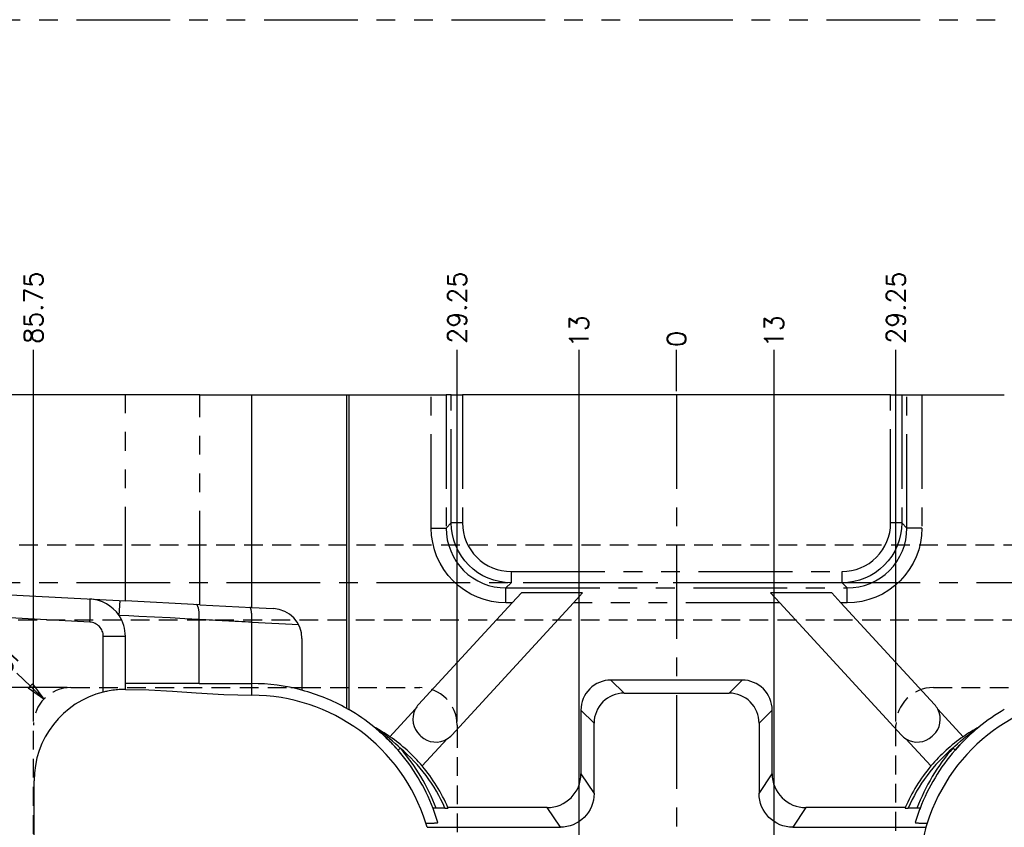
# Model space of a CAD drawing. Extents: x 2651 to 11825, y -3833 to 1075.
# Tile 21 of 256: x 3328 to 3459, y -3531 to -3423. Entities that reach past the tile are written whole.
import ezdxf

# ---------------------------------------------------------------- set-up
doc = ezdxf.new("R2010")
doc.units = 0
doc.header["$LTSCALE"] = 10
for name, pattern in [('CENTER', [2, 1.25, -0.25, 0.25, -0.25]), ('HIDDEN', [0.375, 0.25, -0.125]), ('PHANTOM', [2.5, 1.25, -0.25, 0.25, -0.25, 0.25, -0.25])]:
    doc.linetypes.add(name, pattern=pattern)
doc.layers.get('0').update_dxf_attribs({"linetype": 'CONTINUOUS'})
doc.layers.get('Defpoints').update_dxf_attribs({"linetype": 'CONTINUOUS'})
for name, color, linetype in [('CEN', 1, 'CENTER'), ('COOL', 150, 'HIDDEN'), ('DIM', 3, 'CONTINUOUS'), ('DIVIDE', 5, 'PHANTOM'), ('LAYER_102', 7, 'CONTINUOUS')]:
    doc.layers.add(name, color=color, linetype=linetype)
doc.styles.get("Standard").update_dxf_attribs({"font": 'romans.shx'})
doc.dimstyles.new('1-1', dxfattribs={"dimtxt": 2.5, "dimasz": 2.5, "dimexe": 1, "dimexo": 0.5, "dimtad": 0, "dimrnd": 1.38778e-17, "dimzin": 9, "dimdsep": 46, "dimtxsty": 'Standard', "dimblk": 'CLOSED', "dimcen": 0, "dimclrd": 3, "dimclre": 3, "dimclrt": 3, "dimazin": 2, "dimtfac": 0.75, "dimtofl": 0, "dimtmove": 0, "dimatfit": 3, "dimfxl": 0, "dimtolj": 1, "dimarcsym": 0})

# ---------------------------------------------------------------- blocks, each defined once
blk = doc.blocks.new('*D686')
at = {"layer": 'Defpoints', "color": 0}
for p in [(3415.68, -3467.36), (3415.68, -3473.36), (3415.68, -3573.36)]:
    blk.add_point(p, dxfattribs=at)
at = {"layer": 'DIM', "color": 3, "lineweight": -2}
blk.add_line((3415.68, -3472.86), (3415.68, -3467.36), dxfattribs=at)
at = {"layer": 'DIM', "color": 3, "insert": (3415.68, -3465.9), "char_height": 2.5, "attachment_point": 5, "rotation": 90}
blk.add_mtext('\\A1;0', dxfattribs=at)
blk = doc.blocks.new('_Closed')
at = {"color": 0, "linetype": 'ByBlock', "lineweight": -2}
for p, q in [((-1, 0.167), (0, 0)), ((-1, 0.167), (-1, -0.167)), ((0, 0), (-1, -0.167)), ((0, 0), (-1, 0))]:
    blk.add_line(p, q, dxfattribs=at)
blk = doc.blocks.new('*D687')
at = {"layer": 'Defpoints', "color": 0}
for p in [(3515.68, -3467.36), (3515.68, -3492.36), (3415.68, -3573.36)]:
    blk.add_point(p, dxfattribs=at)
at = {"layer": 'DIM', "color": 3, "lineweight": -2}
blk.add_line((3515.68, -3491.86), (3515.68, -3467.36), dxfattribs=at)
at = {"layer": 'DIM', "color": 3, "insert": (3515.68, -3463.7), "char_height": 2.5, "attachment_point": 5, "rotation": 90}
blk.add_mtext('\\A1;100', dxfattribs=at)
blk = doc.blocks.new('*D688')
at = {"layer": 'Defpoints', "color": 0}
for p in [(3523.68, -3467.36), (3523.68, -3512.64), (3415.68, -3573.36)]:
    blk.add_point(p, dxfattribs=at)
at = {"layer": 'DIM', "color": 3, "lineweight": -2}
blk.add_line((3523.68, -3512.14), (3523.68, -3467.36), dxfattribs=at)
at = {"layer": 'DIM', "color": 3, "insert": (3523.68, -3463.7), "char_height": 2.5, "attachment_point": 5, "rotation": 90}
blk.add_mtext('\\A1;108', dxfattribs=at)
blk = doc.blocks.new('*D689')
at = {"layer": 'Defpoints', "color": 0}
for p in [(3535.68, -3467.36), (3535.68, -3473.36), (3415.68, -3573.36)]:
    blk.add_point(p, dxfattribs=at)
at = {"layer": 'DIM', "color": 3, "lineweight": -2}
blk.add_line((3535.68, -3472.86), (3535.68, -3467.36), dxfattribs=at)
at = {"layer": 'DIM', "color": 3, "insert": (3535.68, -3463.7), "char_height": 2.5, "attachment_point": 5, "rotation": 90}
blk.add_mtext('\\A1;120', dxfattribs=at)
blk = doc.blocks.new('*D664')
at = {"layer": 'Defpoints', "color": 0}
for p in [(3315.68, -3467.36), (3315.68, -3492.36), (3415.68, -3573.36)]:
    blk.add_point(p, dxfattribs=at)
at = {"layer": 'DIM', "color": 3, "lineweight": -2}
blk.add_line((3315.68, -3491.86), (3315.68, -3467.36), dxfattribs=at)
at = {"layer": 'DIM', "color": 3, "insert": (3315.68, -3463.7), "char_height": 2.5, "attachment_point": 5, "rotation": 90}
blk.add_mtext('\\A1;100', dxfattribs=at)
blk = doc.blocks.new('*D665')
at = {"layer": 'Defpoints', "color": 0}
for p in [(3307.68, -3467.36), (3307.68, -3512.64), (3415.68, -3573.36)]:
    blk.add_point(p, dxfattribs=at)
at = {"layer": 'DIM', "color": 3, "lineweight": -2}
blk.add_line((3307.68, -3512.14), (3307.68, -3467.36), dxfattribs=at)
at = {"layer": 'DIM', "color": 3, "insert": (3307.68, -3463.7), "char_height": 2.5, "attachment_point": 5, "rotation": 90}
blk.add_mtext('\\A1;108', dxfattribs=at)
blk = doc.blocks.new('*D666')
at = {"layer": 'Defpoints', "color": 0}
for p in [(3295.68, -3467.36), (3295.68, -3473.36), (3415.68, -3573.36)]:
    blk.add_point(p, dxfattribs=at)
at = {"layer": 'DIM', "color": 3, "lineweight": -2}
blk.add_line((3295.68, -3472.86), (3295.68, -3467.36), dxfattribs=at)
at = {"layer": 'DIM', "color": 3, "insert": (3295.68, -3463.7), "char_height": 2.5, "attachment_point": 5, "rotation": 90}
blk.add_mtext('\\A1;120', dxfattribs=at)
blk = doc.blocks.new('*D667')
at = {"layer": 'Defpoints', "color": 0}
for p in [(3289.68, -3473.36), (3295.68, -3473.36), (3415.68, -3573.36)]:
    blk.add_point(p, dxfattribs=at)
at = {"layer": 'DIM', "color": 3, "lineweight": -2}
blk.add_line((3295.18, -3473.36), (3289.68, -3473.36), dxfattribs=at)
at = {"layer": 'DIM', "color": 3, "insert": (3286.02, -3473.36), "char_height": 2.5, "attachment_point": 5}
blk.add_mtext('\\A1;100', dxfattribs=at)
blk = doc.blocks.new('*D668')
at = {"layer": 'Defpoints', "color": 0}
for p in [(3289.68, -3498.36), (3295.68, -3498.36), (3415.68, -3573.36)]:
    blk.add_point(p, dxfattribs=at)
at = {"layer": 'DIM', "color": 3, "lineweight": -2}
blk.add_line((3295.18, -3498.36), (3289.68, -3498.36), dxfattribs=at)
at = {"layer": 'DIM', "color": 3, "insert": (3287.04, -3498.36), "char_height": 2.5, "attachment_point": 5}
blk.add_mtext('\\A1;75', dxfattribs=at)
blk = doc.blocks.new('*D669')
at = {"layer": 'Defpoints', "color": 0}
for p in [(3289.68, -3518.36), (3301.97, -3518.36), (3415.68, -3573.36)]:
    blk.add_point(p, dxfattribs=at)
at = {"layer": 'DIM', "color": 3, "lineweight": -2}
blk.add_line((3301.47, -3518.36), (3289.68, -3518.36), dxfattribs=at)
at = {"layer": 'DIM', "color": 3, "insert": (3287.04, -3518.36), "char_height": 2.5, "attachment_point": 5}
blk.add_mtext('\\A1;55', dxfattribs=at)
blk = doc.blocks.new('*D678')
at = {"layer": 'Defpoints', "color": 0}
for p in [(3529.4, -3518.36), (3541.68, -3518.36), (3415.68, -3573.36)]:
    blk.add_point(p, dxfattribs=at)
at = {"layer": 'DIM', "color": 3, "lineweight": -2}
blk.add_line((3529.9, -3518.36), (3541.68, -3518.36), dxfattribs=at)
at = {"layer": 'DIM', "color": 3, "insert": (3544.33, -3518.36), "char_height": 2.5, "attachment_point": 5}
blk.add_mtext('\\A1;55', dxfattribs=at)
blk = doc.blocks.new('*D789')
at = {"layer": 'Defpoints', "color": 0}
for p in [(3402.68, -3467.36), (3415.68, -3573.36), (3402.68, -3593.83)]:
    blk.add_point(p, dxfattribs=at)
at = {"layer": 'DIM', "color": 3, "lineweight": -2}
blk.add_line((3402.68, -3593.33), (3402.68, -3467.36), dxfattribs=at)
at = {"layer": 'DIM', "color": 3, "insert": (3402.68, -3464.89), "char_height": 2.5, "attachment_point": 5, "rotation": 90}
blk.add_mtext('\\A1;13', dxfattribs=at)
blk = doc.blocks.new('*D790')
at = {"layer": 'Defpoints', "color": 0}
for p in [(3428.68, -3467.36), (3415.68, -3573.36), (3428.68, -3593.83)]:
    blk.add_point(p, dxfattribs=at)
at = {"layer": 'DIM', "color": 3, "lineweight": -2}
blk.add_line((3428.68, -3593.33), (3428.68, -3467.36), dxfattribs=at)
at = {"layer": 'DIM', "color": 3, "insert": (3428.68, -3464.89), "char_height": 2.5, "attachment_point": 5, "rotation": 90}
blk.add_mtext('\\A1;13', dxfattribs=at)
blk = doc.blocks.new('*D3393')
at = {"layer": 'Defpoints', "color": 0}
for p in [(3329.93, -3467.36), (3329.93, -3517.36), (3415.68, -3573.36)]:
    blk.add_point(p, dxfattribs=at)
at = {"layer": 'DIM', "color": 3, "lineweight": -2}
blk.add_line((3329.93, -3516.86), (3329.93, -3467.36), dxfattribs=at)
at = {"layer": 'DIM', "color": 3, "insert": (3329.93, -3461.73), "char_height": 2.5, "attachment_point": 5, "rotation": 90}
blk.add_mtext('\\A1;85.75', dxfattribs=at)
blk = doc.blocks.new('*D3394')
at = {"layer": 'Defpoints', "color": 0}
for p in [(3386.43, -3467.36), (3386.43, -3517.36), (3415.68, -3573.36)]:
    blk.add_point(p, dxfattribs=at)
at = {"layer": 'DIM', "color": 3, "lineweight": -2}
blk.add_line((3386.43, -3516.86), (3386.43, -3467.36), dxfattribs=at)
at = {"layer": 'DIM', "color": 3, "insert": (3386.43, -3461.73), "char_height": 2.5, "attachment_point": 5, "rotation": 90}
blk.add_mtext('\\A1;29.25', dxfattribs=at)
blk = doc.blocks.new('*D3395')
at = {"layer": 'Defpoints', "color": 0}
for p in [(3444.93, -3467.36), (3444.93, -3517.36), (3415.68, -3573.36)]:
    blk.add_point(p, dxfattribs=at)
at = {"layer": 'DIM', "color": 3, "lineweight": -2}
blk.add_line((3444.93, -3516.86), (3444.93, -3467.36), dxfattribs=at)
at = {"layer": 'DIM', "color": 3, "insert": (3444.93, -3461.73), "char_height": 2.5, "attachment_point": 5, "rotation": 90}
blk.add_mtext('\\A1;29.25', dxfattribs=at)
blk = doc.blocks.new('*D3396')
at = {"layer": 'Defpoints', "color": 0}
for p in [(3501.43, -3467.36), (3501.43, -3517.36), (3415.68, -3573.36)]:
    blk.add_point(p, dxfattribs=at)
at = {"layer": 'DIM', "color": 3, "lineweight": -2}
blk.add_line((3501.43, -3516.86), (3501.43, -3467.36), dxfattribs=at)
at = {"layer": 'DIM', "color": 3, "insert": (3501.43, -3461.73), "char_height": 2.5, "attachment_point": 5, "rotation": 90}
blk.add_mtext('\\A1;85.75', dxfattribs=at)
blk = doc.blocks.new('*D3397')
at = {"layer": 'Defpoints', "color": 0}
for p in [(3496.43, -3512.36), (3541.68, -3512.36), (3415.68, -3573.36)]:
    blk.add_point(p, dxfattribs=at)
at = {"layer": 'DIM', "color": 3, "lineweight": -2}
blk.add_line((3496.93, -3512.36), (3541.68, -3512.36), dxfattribs=at)
at = {"layer": 'DIM', "color": 3, "insert": (3543.92, -3512.36), "char_height": 2.5, "attachment_point": 5}
blk.add_mtext('\\A1;61', dxfattribs=at)
blk = doc.blocks.new('*D3400')
at = {"layer": 'Defpoints', "color": 0}
for p in [(3289.68, -3512.36), (3334.93, -3512.36), (3415.68, -3573.36)]:
    blk.add_point(p, dxfattribs=at)
at = {"layer": 'DIM', "color": 3, "lineweight": -2}
blk.add_line((3334.43, -3512.36), (3289.68, -3512.36), dxfattribs=at)
at = {"layer": 'DIM', "color": 3, "insert": (3287.45, -3512.36), "char_height": 2.5, "attachment_point": 5}
blk.add_mtext('\\A1;61', dxfattribs=at)
blk = doc.blocks.new('*D3401')
at = {"layer": 'Defpoints', "color": 0}
for p in [(3331.33, -3513.89), (3334.93, -3517.36)]:
    blk.add_point(p, dxfattribs=at)
at = {"layer": 'DIM', "color": 3, "lineweight": -2}
blk.add_line((3327.73, -3510.43), (3329.53, -3512.16), dxfattribs=at)
at = {"layer": 'DIM', "color": 3, "lineweight": -2, "xscale": 2.5, "yscale": 2.5, "zscale": 2.5, "rotation": 316.1167365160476}
blk.add_blockref('_Closed', (3331.33, -3513.89), dxfattribs=at)
at = {"layer": 'DIM', "color": 3, "insert": (3325.82, -3508.59), "char_height": 2.5, "attachment_point": 5, "rotation": 316.1167}
blk.add_mtext('\\A1;R5', dxfattribs=at)

msp = doc.modelspace()

# ---------------------------------------------------------------- linework, layer by layer
at = {"layer": 'CEN'}
msp.add_line((3415.684, -3473.358), (3415.684, -3673.358), dxfattribs=at)
at = {"layer": 'COOL', "color": 1, "linetype": 'CENTER'}
msp.add_line((3295.684, -3498.358), (3524.55, -3498.358), dxfattribs=at)
at = {"layer": 'COOL'}
msp.add_lwpolyline([(3309.278, -3493.358), (3521.663, -3493.358), (3524.55, -3498.358), (3521.663, -3503.358), (3309.278, -3503.358)], dxfattribs=at)
at = {"layer": 'DIVIDE', "color": 4}
msp.add_line((2660.684, -3423.358), (3780.684, -3423.358), dxfattribs=at)
at = {"layer": 'LAYER_102', "color": 0, "linetype": 'Continuous'}
for p, q in [((3342.192, -3473.358), (3295.684, -3473.358)), ((3352.118, -3473.358), (3342.192, -3473.358)), ((3352.118, -3473.358), (3359.032, -3473.358)), ((3359.032, -3501.678), (3359.032, -3473.358)), ((3359.032, -3473.358), (3371.719, -3473.358)), ((3371.719, -3515.145), (3371.719, -3473.358)), ((3371.719, -3473.358), (3371.986, -3473.358)), ((3371.986, -3473.358), (3371.986, -3515.297)), ((3371.986, -3473.358), (3382.977, -3473.358)), ((3382.977, -3473.358), (3384.969, -3473.358)), ((3385.652, -3473.358), (3384.969, -3473.358)), ((3385.652, -3473.358), (3387.146, -3473.358)), ((3444.222, -3473.358), (3387.146, -3473.358)), ((3444.222, -3473.358), (3445.716, -3473.358)), ((3445.716, -3473.358), (3446.399, -3473.358)), ((3446.399, -3473.358), (3448.392, -3473.358)), ((3448.392, -3473.358), (3459.382, -3473.358)), ((3295.684, -3498.358), (3342.192, -3500.795)), ((3394.99, -3499.743), (3393.772, -3501.066)), ((3403.147, -3499.743), (3394.99, -3499.743)), ((3401.929, -3501.066), (3403.147, -3499.743)), ((3436.378, -3499.743), (3428.221, -3499.743)), ((3428.221, -3499.743), (3429.44, -3501.066)), ((3437.596, -3501.066), (3436.378, -3499.743)), ((3352.118, -3501.316), (3342.192, -3500.795)), ((3393.772, -3501.066), (3381.289, -3514.62)), ((3385.703, -3518.684), (3401.929, -3501.066)), ((3429.44, -3501.066), (3445.665, -3518.684)), ((3450.079, -3514.62), (3437.596, -3501.066)), ((3352.118, -3501.316), (3359.032, -3501.678)), ((3359.032, -3501.678), (3361.947, -3501.831)), ((3359.032, -3503.678), (3359.033, -3503.649)), ((3359.032, -3511.826), (3359.032, -3503.678)), ((3342.192, -3511.826), (3342.192, -3505.54)), ((3365.737, -3505.825), (3365.737, -3512.709)), ((3424.433, -3511.358), (3406.936, -3511.358)), ((3351.994, -3511.826), (3342.192, -3511.826)), ((3342.192, -3512.604), (3342.192, -3511.826)), ((3352.024, -3511.826), (3351.994, -3511.826)), ((3352.024, -3511.826), (3352.041, -3511.826)), ((3352.041, -3511.826), (3352.071, -3511.826)), ((3352.071, -3511.826), (3359.032, -3511.826)), ((3408.682, -3513.104), (3422.687, -3513.104)), ((3371.719, -3515.145), (3371.986, -3515.297)), ((3380.851, -3515.243), (3377.474, -3518.91)), ((3402.938, -3515.356), (3402.938, -3523.86)), ((3428.43, -3523.86), (3428.43, -3515.356)), ((3453.894, -3518.91), (3450.517, -3515.243)), ((3375.326, -3517.592), (3375.382, -3517.637)), ((3404.684, -3526.48), (3404.684, -3517.102)), ((3426.684, -3517.102), (3426.684, -3526.48)), ((3455.986, -3517.637), (3455.854, -3517.745)), ((3456.043, -3517.592), (3455.986, -3517.637)), ((3381.605, -3518.853), (3381.458, -3518.717)), ((3381.77, -3522.807), (3385.118, -3519.172)), ((3446.25, -3519.172), (3449.598, -3522.807)), ((3449.91, -3518.717), (3449.763, -3518.853)), ((3452.818, -3520.687), (3453.436, -3520.007)), ((3453.44, -3520.01), (3452.823, -3520.692)), ((3330.015, -3550.436), (3330.015, -3524.78)), ((3383.864, -3530.347), (3383.22, -3528.453)), ((3384.806, -3528.433), (3383.628, -3528.433)), ((3398.444, -3528.358), (3385.197, -3528.358)), ((3385.22, -3528.412), (3385.197, -3528.358)), ((3446.171, -3528.358), (3432.925, -3528.358)), ((3446.171, -3528.358), (3446.148, -3528.412)), ((3447.74, -3528.433), (3446.562, -3528.433)), ((3448.084, -3528.62), (3447.504, -3530.347)), ((3448.148, -3528.453), (3448.084, -3528.62)), ((3382.43, -3530.978), (3382.264, -3530.429)), ((3382.43, -3530.978), (3400.19, -3530.978)), ((3431.179, -3530.978), (3448.939, -3530.978)), ((3449.104, -3530.429), (3448.939, -3530.978))]:
    msp.add_line(p, q, dxfattribs=at)
at = {"layer": 'LAYER_102', "color": 253, "linetype": 'PHANTOM'}
for p, q in [((3342.192, -3500.795), (3342.192, -3473.358)), ((3352.118, -3501.316), (3352.118, -3473.358)), ((3382.977, -3491.104), (3382.977, -3473.358)), ((3384.969, -3473.358), (3384.969, -3491.104)), ((3385.652, -3490.421), (3385.652, -3473.358)), ((3387.146, -3473.358), (3387.146, -3490.421)), ((3444.222, -3490.421), (3444.222, -3473.358)), ((3445.716, -3473.358), (3445.716, -3490.421)), ((3446.399, -3491.104), (3446.399, -3473.358)), ((3448.392, -3473.358), (3448.392, -3491.104)), ((3384.969, -3491.104), (3385.652, -3490.421)), ((3387.146, -3490.421), (3385.652, -3490.421)), ((3445.716, -3490.421), (3444.222, -3490.421)), ((3445.716, -3490.421), (3446.399, -3491.104)), ((3382.977, -3491.104), (3384.969, -3491.104)), ((3448.392, -3491.104), (3446.399, -3491.104)), ((3393.621, -3496.896), (3393.621, -3498.39)), ((3393.621, -3496.896), (3437.747, -3496.896)), ((3437.747, -3498.39), (3437.747, -3496.896)), ((3393.621, -3498.39), (3392.938, -3499.073)), ((3437.747, -3498.39), (3393.621, -3498.39)), ((3438.43, -3499.073), (3437.747, -3498.39)), ((3392.938, -3501.066), (3392.938, -3499.073)), ((3392.938, -3499.073), (3438.43, -3499.073)), ((3438.43, -3501.066), (3438.43, -3499.073)), ((3341.448, -3500.756), (3341.343, -3502.754)), ((3393.772, -3501.066), (3392.938, -3501.066)), ((3429.44, -3501.066), (3401.929, -3501.066)), ((3438.43, -3501.066), (3437.596, -3501.066)), ((3337.453, -3503.643), (3295.684, -3501.454)), ((3352.041, -3511.826), (3352.041, -3503.287)), ((3365.3, -3504.006), (3359.032, -3503.678)), ((3339.254, -3512.963), (3339.254, -3505.54)), ((3342.192, -3505.54), (3339.254, -3505.54)), ((3406.936, -3511.358), (3408.682, -3513.104)), ((3422.687, -3513.104), (3424.433, -3511.358)), ((3359.032, -3513.381), (3359.032, -3511.826)), ((3404.684, -3517.102), (3402.938, -3515.356)), ((3428.43, -3515.356), (3426.684, -3517.102)), ((3378.545, -3520.692), (3378.55, -3520.687)), ((3378.55, -3520.687), (3378.838, -3520.436)), ((3452.818, -3520.687), (3452.53, -3520.436)), ((3452.823, -3520.692), (3452.818, -3520.687)), ((3402.938, -3523.86), (3404.684, -3526.48)), ((3426.684, -3526.48), (3428.43, -3523.86)), ((3400.19, -3530.978), (3398.444, -3528.358)), ((3432.925, -3528.358), (3431.179, -3530.978))]:
    msp.add_line(p, q, dxfattribs=at)
at = {"layer": 'LAYER_102', "color": 6, "linetype": 'HIDDEN'}
for p, q in [((3334.934, -3512.358), (3364.248, -3512.358)), ((3364.248, -3512.358), (3365.737, -3512.358)), ((3365.737, -3512.358), (3381.434, -3512.358)), ((3449.934, -3512.358), (3465.631, -3512.358)), ((3329.934, -3629.358), (3329.934, -3517.358)), ((3386.434, -3517.358), (3386.434, -3517.89)), ((3386.434, -3517.89), (3386.434, -3628.931)), ((3444.934, -3517.89), (3444.934, -3517.358)), ((3444.934, -3628.931), (3444.934, -3517.89))]:
    msp.add_line(p, q, dxfattribs=at)
at = {"layer": 'LAYER_102', "color": 253, "linetype": 'PHANTOM'}
for points in [[(3393.621, -3498.39, 0), (3392.841, -3498.351, 0), (3392.069, -3498.236, 0), (3391.311, -3498.046, 0), (3390.574, -3497.783, 0), (3389.867, -3497.449, 0), (3389.196, -3497.047, 0), (3388.567, -3496.581, 0), (3387.987, -3496.055, 0), (3387.461, -3495.475, 0), (3386.995, -3494.846, 0), (3386.593, -3494.175, 0), (3386.259, -3493.468, 0), (3385.996, -3492.732, 0), (3385.806, -3491.973, 0), (3385.691, -3491.201, 0), (3385.652, -3490.421, 0)], [(3387.146, -3490.421, 0), (3387.177, -3491.054, 0), (3387.269, -3491.682, 0), (3387.423, -3492.299, 0), (3387.636, -3492.898, 0), (3387.907, -3493.473, 0), (3388.234, -3494.019, 0), (3388.612, -3494.531, 0), (3389.04, -3495.002, 0), (3389.511, -3495.43, 0), (3390.023, -3495.808, 0), (3390.569, -3496.135, 0), (3391.144, -3496.406, 0), (3391.743, -3496.619, 0), (3392.36, -3496.773, 0), (3392.988, -3496.865, 0), (3393.621, -3496.896, 0)], [(3445.716, -3490.421, 0), (3445.677, -3491.201, 0), (3445.562, -3491.973, 0), (3445.372, -3492.732, 0), (3445.109, -3493.468, 0), (3444.775, -3494.175, 0), (3444.373, -3494.846, 0), (3443.907, -3495.475, 0), (3443.381, -3496.055, 0), (3442.801, -3496.581, 0), (3442.172, -3497.047, 0), (3441.501, -3497.449, 0), (3440.794, -3497.783, 0), (3440.058, -3498.046, 0), (3439.299, -3498.236, 0), (3438.527, -3498.351, 0), (3437.747, -3498.39, 0)], [(3437.747, -3496.896, 0), (3438.38, -3496.865, 0), (3439.009, -3496.773, 0), (3439.625, -3496.619, 0), (3440.224, -3496.406, 0), (3440.799, -3496.135, 0), (3441.345, -3495.808, 0), (3441.857, -3495.43, 0), (3442.329, -3495.002, 0), (3442.756, -3494.531, 0), (3443.135, -3494.019, 0), (3443.461, -3493.473, 0), (3443.732, -3492.898, 0), (3443.945, -3492.299, 0), (3444.099, -3491.682, 0), (3444.191, -3491.054, 0), (3444.222, -3490.421, 0)], [(3392.938, -3501.066, 0), (3391.964, -3501.018, 0), (3390.997, -3500.876, 0), (3390.049, -3500.64, 0), (3389.128, -3500.312, 0), (3388.243, -3499.895, 0), (3387.402, -3499.392, 0), (3386.615, -3498.81, 0), (3385.89, -3498.152, 0), (3385.232, -3497.427, 0), (3384.65, -3496.64, 0), (3384.147, -3495.799, 0), (3383.73, -3494.914, 0), (3383.402, -3493.993, 0), (3383.166, -3493.045, 0), (3383.024, -3492.078, 0), (3382.977, -3491.104, 0)], [(3384.969, -3491.104, 0), (3385.005, -3491.883, 0), (3385.118, -3492.656, 0), (3385.305, -3493.416, 0), (3385.566, -3494.154, 0), (3385.899, -3494.863, 0), (3386.3, -3495.536, 0), (3386.767, -3496.167, 0), (3387.293, -3496.749, 0), (3387.875, -3497.275, 0), (3388.506, -3497.742, 0), (3389.179, -3498.143, 0), (3389.888, -3498.476, 0), (3390.626, -3498.737, 0), (3391.386, -3498.924, 0), (3392.159, -3499.037, 0), (3392.938, -3499.073, 0)], [(3448.392, -3491.104, 0), (3448.344, -3492.078, 0), (3448.202, -3493.045, 0), (3447.966, -3493.993, 0), (3447.638, -3494.914, 0), (3447.221, -3495.799, 0), (3446.718, -3496.64, 0), (3446.136, -3497.427, 0), (3445.478, -3498.152, 0), (3444.753, -3498.81, 0), (3443.966, -3499.392, 0), (3443.126, -3499.895, 0), (3442.241, -3500.312, 0), (3441.319, -3500.64, 0), (3440.371, -3500.876, 0), (3439.405, -3501.018, 0), (3438.43, -3501.066, 0)], [(3438.43, -3499.073, 0), (3439.209, -3499.037, 0), (3439.982, -3498.924, 0), (3440.742, -3498.737, 0), (3441.48, -3498.476, 0), (3442.189, -3498.143, 0), (3442.863, -3497.742, 0), (3443.493, -3497.275, 0), (3444.075, -3496.749, 0), (3444.601, -3496.167, 0), (3445.068, -3495.536, 0), (3445.469, -3494.863, 0), (3445.802, -3494.154, 0), (3446.063, -3493.416, 0), (3446.251, -3492.656, 0), (3446.363, -3491.883, 0), (3446.399, -3491.104, 0)], [(3337.453, -3503.643, 0), (3337.479, -3503.105, 0), (3337.499, -3502.584, 0), (3337.513, -3502.095, 0), (3337.519, -3501.653, 0), (3337.519, -3501.271, 0), (3337.512, -3500.962, 0), (3337.499, -3500.734, 0), (3337.479, -3500.594, 0), (3337.453, -3500.547, 0)], [(3352.041, -3503.287, 0), (3352.05, -3502.941, 0), (3352.043, -3502.604, 0), (3352.021, -3502.289, 0), (3351.984, -3502.003, 0), (3351.933, -3501.757, 0), (3351.869, -3501.558, 0), (3351.796, -3501.41, 0), (3351.714, -3501.32, 0), (3351.633, -3501.29, 0)], [(3352.041, -3503.287, 0), (3352.041, -3503.287, 0), (3350.107, -3503.186, 0), (3348.168, -3503.087, 0), (3346.091, -3502.984, 0), (3343.989, -3502.882, 0), (3342.668, -3502.82, 0), (3341.343, -3502.754, 0)], [(3378.838, -3520.436, 0), (3378.581, -3520.189, 0), (3378.228, -3519.859, 0), (3377.826, -3519.499, 0), (3377.473, -3519.198, 0), (3377.155, -3518.935, 0), (3376.905, -3518.735, 0), (3376.672, -3518.554, 0), (3376.459, -3518.392, 0), (3376.264, -3518.248, 0), (3375.803, -3517.917, 0), (3375.695, -3517.841, 0), (3375.58, -3517.763, 0), (3375.532, -3517.73, 0)], [(3452.53, -3520.436, 0), (3452.787, -3520.189, 0), (3453.14, -3519.859, 0), (3453.543, -3519.499, 0), (3453.895, -3519.198, 0), (3454.213, -3518.935, 0), (3454.464, -3518.735, 0), (3454.696, -3518.554, 0), (3454.91, -3518.392, 0), (3455.104, -3518.248, 0), (3455.565, -3517.917, 0), (3455.673, -3517.841, 0), (3455.788, -3517.763, 0), (3455.836, -3517.73, 0)]]:
    msp.add_polyline3d(points, dxfattribs=at)
at = {"layer": 'LAYER_102', "color": 0, "linetype": 'Continuous'}
for points in [[(3359.033, -3503.649, 0), (3359.04, -3503.484, 0), (3359.044, -3503.321, 0), (3359.047, -3503.155, 0), (3359.047, -3502.993, 0), (3359.044, -3502.841, 0), (3359.039, -3502.694, 0), (3359.032, -3502.55, 0), (3359.022, -3502.413, 0), (3359.01, -3502.289, 0), (3358.997, -3502.174, 0), (3358.98, -3502.067, 0), (3358.962, -3501.971, 0), (3358.942, -3501.889, 0), (3358.92, -3501.819, 0), (3358.897, -3501.76, 0), (3358.872, -3501.715, 0), (3358.856, -3501.695, 0), (3358.84, -3501.68, 0), (3358.823, -3501.671, 0), (3358.806, -3501.666, 0), (3358.803, -3501.666, 0)], [(3342.192, -3512.604, 0), (3342.181, -3512.604, 0), (3342.149, -3512.604, 0), (3342.094, -3512.604, 0), (3342.017, -3512.605, 0), (3341.922, -3512.607, 0), (3341.807, -3512.61, 0), (3341.67, -3512.615, 0), (3341.513, -3512.623, 0), (3341.345, -3512.633, 0), (3341.161, -3512.647, 0), (3340.958, -3512.666, 0), (3340.741, -3512.69, 0), (3340.522, -3512.719, 0), (3340.294, -3512.752, 0), (3340.052, -3512.793, 0), (3339.805, -3512.84, 0), (3339.669, -3512.868, 0), (3339.532, -3512.898, 0), (3339.393, -3512.93, 0), (3339.254, -3512.963, 0)], [(3342.192, -3512.604, 0), (3345.335, -3512.675, 0), (3348.479, -3512.848, 0), (3351.622, -3513.062, 0), (3355.327, -3513.285, 0), (3359.032, -3513.381, 0)], [(3376.096, -3518.24, 0), (3376.215, -3518.341, 0), (3376.342, -3518.447, 0), (3376.475, -3518.56, 0), (3376.611, -3518.684, 0), (3376.763, -3518.828, 0), (3376.942, -3519.001, 0), (3377.263, -3519.316, 0), (3377.641, -3519.7, 0), (3378.072, -3520.156, 0), (3378.55, -3520.687, 0)], [(3398.444, -3528.358, 0), (3398.884, -3528.336, 0), (3399.321, -3528.272, 0), (3399.749, -3528.164, 0), (3400.164, -3528.016, 0), (3400.563, -3527.827, 0), (3400.942, -3527.6, 0), (3401.296, -3527.336, 0), (3401.623, -3527.04, 0), (3401.919, -3526.713, 0), (3402.182, -3526.358, 0), (3402.409, -3525.979, 0), (3402.597, -3525.58, 0), (3402.745, -3525.165, 0), (3402.852, -3524.737, 0), (3402.916, -3524.3, 0), (3402.938, -3523.86, 0)], [(3428.43, -3523.86, 0), (3428.452, -3524.3, 0), (3428.516, -3524.737, 0), (3428.623, -3525.165, 0), (3428.771, -3525.58, 0), (3428.96, -3525.979, 0), (3429.186, -3526.358, 0), (3429.449, -3526.713, 0), (3429.745, -3527.04, 0), (3430.072, -3527.336, 0), (3430.426, -3527.6, 0), (3430.805, -3527.827, 0), (3431.204, -3528.016, 0), (3431.619, -3528.164, 0), (3432.047, -3528.272, 0), (3432.484, -3528.336, 0), (3432.925, -3528.358, 0)], [(3404.684, -3526.48, 0), (3404.663, -3526.921, 0), (3404.598, -3527.357, 0), (3404.491, -3527.785, 0), (3404.343, -3528.2, 0), (3404.155, -3528.599, 0), (3403.928, -3528.978, 0), (3403.666, -3529.333, 0), (3403.369, -3529.66, 0), (3403.043, -3529.957, 0), (3402.688, -3530.22, 0), (3402.31, -3530.447, 0), (3401.911, -3530.636, 0), (3401.495, -3530.785, 0), (3401.067, -3530.892, 0), (3400.63, -3530.957, 0), (3400.19, -3530.978, 0)], [(3431.179, -3530.978, 0), (3430.738, -3530.957, 0), (3430.301, -3530.892, 0), (3429.873, -3530.785, 0), (3429.458, -3530.636, 0), (3429.059, -3530.447, 0), (3428.68, -3530.22, 0), (3428.326, -3529.957, 0), (3427.999, -3529.66, 0), (3427.703, -3529.333, 0), (3427.44, -3528.978, 0), (3427.214, -3528.599, 0), (3427.025, -3528.2, 0), (3426.877, -3527.785, 0), (3426.77, -3527.357, 0), (3426.706, -3526.921, 0), (3426.684, -3526.48, 0)], [(3383.628, -3528.433, 0), (3383.591, -3528.433, 0), (3383.554, -3528.433, 0), (3383.518, -3528.433, 0), (3383.482, -3528.434, 0), (3383.447, -3528.435, 0), (3383.421, -3528.435, 0), (3383.396, -3528.436, 0), (3383.372, -3528.437, 0), (3383.349, -3528.438, 0), (3383.328, -3528.439, 0), (3383.31, -3528.44, 0), (3383.293, -3528.441, 0), (3383.277, -3528.442, 0), (3383.263, -3528.444, 0), (3383.251, -3528.445, 0), (3383.242, -3528.446, 0), (3383.234, -3528.447, 0), (3383.228, -3528.449, 0), (3383.224, -3528.45, 0), (3383.221, -3528.451, 0), (3383.22, -3528.453, 0)], [(3384.806, -3528.433, 0), (3384.809, -3528.433, 0), (3384.848, -3528.433, 0), (3384.887, -3528.432, 0), (3384.925, -3528.432, 0), (3384.962, -3528.431, 0), (3384.99, -3528.431, 0), (3385.017, -3528.43, 0), (3385.044, -3528.429, 0), (3385.069, -3528.428, 0), (3385.092, -3528.427, 0), (3385.113, -3528.426, 0), (3385.132, -3528.425, 0), (3385.149, -3528.424, 0), (3385.165, -3528.423, 0), (3385.179, -3528.421, 0), (3385.19, -3528.42, 0), (3385.2, -3528.419, 0), (3385.208, -3528.418, 0), (3385.214, -3528.416, 0), (3385.218, -3528.415, 0), (3385.22, -3528.414, 0), (3385.22, -3528.412, 0)], [(3446.148, -3528.412, 0), (3446.148, -3528.414, 0), (3446.151, -3528.415, 0), (3446.155, -3528.416, 0), (3446.161, -3528.418, 0), (3446.171, -3528.419, 0), (3446.183, -3528.421, 0), (3446.197, -3528.422, 0), (3446.214, -3528.424, 0), (3446.232, -3528.425, 0), (3446.253, -3528.426, 0), (3446.275, -3528.427, 0), (3446.299, -3528.428, 0), (3446.326, -3528.429, 0), (3446.354, -3528.43, 0), (3446.384, -3528.431, 0), (3446.415, -3528.431, 0), (3446.448, -3528.432, 0), (3446.483, -3528.432, 0), (3446.518, -3528.433, 0), (3446.554, -3528.433, 0), (3446.562, -3528.433, 0)], [(3448.148, -3528.453, 0), (3448.147, -3528.451, 0), (3448.144, -3528.45, 0), (3448.138, -3528.448, 0), (3448.13, -3528.447, 0), (3448.119, -3528.445, 0), (3448.106, -3528.444, 0), (3448.09, -3528.442, 0), (3448.072, -3528.441, 0), (3448.053, -3528.44, 0), (3448.031, -3528.439, 0), (3448.007, -3528.437, 0), (3447.982, -3528.437, 0), (3447.954, -3528.436, 0), (3447.925, -3528.435, 0), (3447.895, -3528.434, 0), (3447.863, -3528.434, 0), (3447.833, -3528.433, 0), (3447.802, -3528.433, 0), (3447.771, -3528.433, 0), (3447.74, -3528.433, 0)], [(3382.264, -3530.429, 0), (3382.346, -3530.428, 0), (3382.429, -3530.428, 0), (3382.571, -3530.427, 0), (3382.712, -3530.425, 0), (3382.85, -3530.423, 0), (3382.983, -3530.42, 0), (3383.082, -3530.417, 0), (3383.178, -3530.414, 0), (3383.269, -3530.411, 0), (3383.356, -3530.407, 0), (3383.436, -3530.403, 0), (3383.508, -3530.399, 0), (3383.574, -3530.395, 0), (3383.635, -3530.39, 0), (3383.688, -3530.385, 0), (3383.735, -3530.38, 0), (3383.782, -3530.374, 0), (3383.819, -3530.367, 0), (3383.845, -3530.361, 0), (3383.86, -3530.354, 0), (3383.864, -3530.351, 0), (3383.864, -3530.347, 0)], [(3447.504, -3530.347, 0), (3447.507, -3530.354, 0), (3447.521, -3530.36, 0), (3447.546, -3530.367, 0), (3447.58, -3530.373, 0), (3447.625, -3530.379, 0), (3447.68, -3530.385, 0), (3447.744, -3530.391, 0), (3447.817, -3530.396, 0), (3447.898, -3530.401, 0), (3447.987, -3530.406, 0), (3448.084, -3530.41, 0), (3448.186, -3530.414, 0), (3448.298, -3530.418, 0), (3448.416, -3530.421, 0), (3448.537, -3530.423, 0), (3448.662, -3530.425, 0), (3448.771, -3530.427, 0), (3448.881, -3530.428, 0), (3448.993, -3530.428, 0), (3449.104, -3530.429, 0)]]:
    msp.add_polyline3d(points, dxfattribs=at)
for centre, radius, start, end in [((3337.192, -3505.54), 5, 33.8699, 87), ((3361.737, -3505.825), 4, 0, 87), ((3337.191, -3505.54), 5.001, 359.99981, 33.86468), ((3406.935, -3515.355), 3.998, 89.99348, 180.00652), ((3424.433, -3515.355), 3.998, 359.99348, 90.00652), ((3342.192, -3524.78), 12.177, 103.96089, 180), ((3359.032, -3537.734), 25.908, 75, 90), ((3359.032, -3537.734), 25.908, 60.68032, 75), ((3359.032, -3537.734), 24.354, 17.45718, 90), ((3408.681, -3517.101), 3.998, 89.99348, 180.00652), ((3422.687, -3517.101), 3.998, 359.99348, 90.00652), ((3472.336, -3537.734), 24.354, 90, 162.54282), ((3359.032, -3537.734), 25.908, 51.03035, 60), ((3383.422, -3516.584), 2.9, 152.44683, 227.35665), ((3383.422, -3516.584), 2.9, 137.35665, 152.44683), ((3447.946, -3516.584), 2.9, 312.64335, 27.55317), ((3447.946, -3516.584), 2.9, 27.55317, 42.64335), ((3472.336, -3537.734), 25.908, 120, 128.96965), ((3375.57, -3517.289), 0.389, 231.03035, 241.72111), ((3358.944, -3537.843), 26.048, 48.81449, 50.86956), ((3364.953, -3537.025), 22.022, 55.34751, 61.72111), ((3472.342, -3537.741), 25.917, 131.19709, 136.83136), ((3466.415, -3537.025), 22.022, 118.27889, 124.65249), ((3472.379, -3537.787), 25.975, 129.50683, 131.19167), ((3455.798, -3517.289), 0.389, 298.27889, 308.96965), ((3364.953, -3537.025), 22.022, 40.21284, 55.34751), ((3383.57, -3516.72), 2.9, 227.35665, 302.26646), ((3383.57, -3516.72), 2.9, 302.26646, 317.35665), ((3447.799, -3516.72), 2.9, 222.64335, 237.73354), ((3447.799, -3516.72), 2.9, 237.73354, 312.64335), ((3466.415, -3537.025), 22.022, 124.65249, 139.78716), ((3359.032, -3537.734), 25.908, 20.99256, 41.13397), ((3472.336, -3537.734), 25.908, 138.86603, 159.00744), ((3364.953, -3537.025), 22.022, 23.17706, 40.21284), ((3466.415, -3537.025), 22.022, 139.78716, 156.82294), ((3472.336, -3537.734), 24.354, 163.89382, 171.21206)]:
    msp.add_arc(centre, radius, start, end, dxfattribs=at)
at = {"layer": 'LAYER_102', "color": 253, "linetype": 'PHANTOM'}
for centre, radius, start, end in [((3337.354, -3505.54), 1.9, 0, 87), ((3088.954, -8654.79), 5158.216, 86.998688, 87.076453), ((3364.953, -3537.025), 21.633, 23.40276, 50.071), ((3359.032, -3537.734), 26.297, 20.71544, 41.13397), ((3466.415, -3537.025), 21.633, 129.929, 156.59724), ((3472.336, -3537.734), 26.297, 138.86603, 159.28456)]:
    msp.add_arc(centre, radius, start, end, dxfattribs=at)
at = {"layer": 'LAYER_102', "color": 6, "linetype": 'HIDDEN'}
for centre, radius, start, end in [((3334.934, -3517.358), 5, 90, 180), ((3381.434, -3517.358), 5, 0, 90), ((3449.934, -3517.358), 5, 90, 180), ((3359.026, -3537.741), 25.916, 41.13616, 48.80295)]:
    msp.add_arc(centre, radius, start, end, dxfattribs=at)

# ---------------------------------------------------------------- dimensions: what is measured, and where the dimension line sits
at = {"layer": 'DIM'}
for feature_location, offset, dtype, origin, picture, middle in [((3329.934, -3517.358), (0, 50), 1, (3415.684, -3573.358), '*D3393', (3329.934, -3461.733)), ((3386.434, -3517.358), (0, 50), 1, (3415.684, -3573.358), '*D3394', (3386.434, -3461.733)), ((3444.934, -3517.358), (0, 50), 1, (3415.684, -3573.358), '*D3395', (3444.934, -3461.733)), ((3501.434, -3517.358), (0, 50), 1, (3415.684, -3573.358), '*D3396', (3501.434, -3461.733)), ((3295.684, -3473.358), (0, 6), 1, (3415.684, -3573.358), '*D666', (3295.684, -3463.697)), ((3307.684, -3512.64), (0, 45.282), 1, (3415.684, -3573.358), '*D665', (3307.684, -3463.697)), ((3315.684, -3492.358), (0, 25), 1, (3415.684, -3573.358), '*D664', (3315.684, -3463.697)), ((3515.684, -3492.358), (0, 25), 1, (3415.684, -3573.358), '*D687', (3515.684, -3463.697)), ((3523.684, -3512.64), (0, 45.282), 1, (3415.684, -3573.358), '*D688', (3523.684, -3463.697)), ((3535.684, -3473.358), (0, 6), 1, (3415.684, -3573.358), '*D689', (3535.684, -3463.697)), ((3402.684, -3593.83), (0, 126.472), 1, (3415.684, -3573.358), '*D789', (3402.684, -3464.888)), ((3428.684, -3593.83), (0, 126.472), 1, (3415.684, -3573.358), '*D790', (3428.684, -3464.888)), ((3415.684085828, -3473.357951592), (0, 6), 1, (3415.684085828, -3573.357951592), '*D686', (3415.684085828, -3465.899618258)), ((3295.684, -3473.358), (-6, 0), 0, (3415.684, -3573.358), '*D667', (3286.023, -3473.358)), ((3295.684, -3498.358), (-6, 0), 0, (3415.684, -3573.358), '*D668', (3287.035, -3498.358)), ((3334.934, -3512.358), (-45.25, 0), 0, (3415.684, -3573.358), '*D3400', (3287.452, -3512.358)), ((3496.434, -3512.358), (45.25, 0), 0, (3415.684, -3573.358), '*D3397', (3543.916, -3512.358)), ((3301.966, -3518.358), (-12.282, 0), 0, (3415.684, -3573.358), '*D669', (3287.035, -3518.358)), ((3529.402, -3518.358), (12.282, 0), 0, (3415.684, -3573.358), '*D678', (3544.333, -3518.358))]:
    dim = msp.add_ordinate_dim(feature_location=feature_location, offset=offset, dtype=dtype, origin=origin, dimstyle='1-1', dxfattribs=at)
    dim.commit()
    dim.dimension.update_dxf_attribs({"geometry": picture, "text_midpoint": middle})
dim = msp.add_radius_dim(center=(3334.934, -3517.358), mpoint=(3331.33, -3513.892), dimstyle='1-1', dxfattribs=at)
dim.commit()
dim.dimension.update_dxf_attribs({"geometry": '*D3401', "text_midpoint": (3325.817, -3508.59)})

doc.saveas('drawing.dxf')
